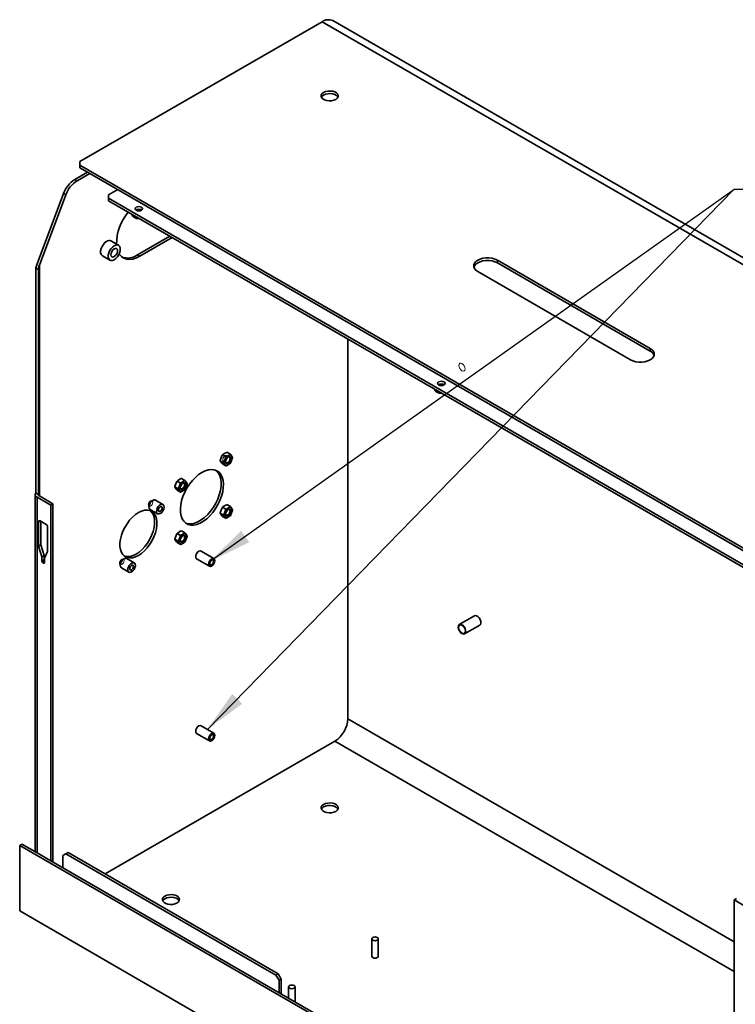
# Model space of a CAD drawing. Header units: millimetres. Extents: x 0 to 307, y 0 to 210.
# Tile 2 of 8: x 29 to 63, y 29 to 75. Entities that reach past the tile are written whole.
import ezdxf

# ---------------------------------------------------------------- set-up
doc = ezdxf.new("R2010")
doc.units = ezdxf.units.MM
doc.layers.add('尺寸标注', color=5, linetype='Continuous')
doc.styles.add('SLDTEXTSTYLE1', font='TXT', dxfattribs={"width": 0.7, "bigfont": 'bigfont'})
doc.dimstyles.new('SLDDIMSTYLE3', dxfattribs={"dimtxt": 0.18, "dimasz": 2, "dimexe": 0, "dimexo": 0.0625, "dimgap": 0, "dimtad": 0, "dimtih": 1, "dimtoh": 1, "dimdec": 0, "dimrnd": 1e-09, "dimzin": 0, "dimdsep": 46, "dimtxsty": 'Standard', "dimsah": 1, "dimcen": 0.09, "dimadec": 0, "dimazin": 0, "dimtfac": 2, "dimtdec": 0, "dimtofl": 0, "dimtmove": 0, "dimatfit": 3, "dimfxl": 0, "dimfrac": 2, "dimtolj": 1, "dimtzin": 0, "dimarcsym": 0})

# ---------------------------------------------------------------- blocks, each defined once
blk = doc.blocks.new('SW_NOTE_0_12')
at = {"layer": '尺寸标注', "color": 0}
blk.add_line((29.146, 0), (0, 0), dxfattribs=at)
blk.add_line((29.146, 0), (0, 0), dxfattribs=at)
at = {"layer": '尺寸标注', "color": 0, "insert": (0.477, 4.498), "char_height": 3.5, "attachment_point": 1, "style": 'SLDTEXTSTYLE1'}
blk.add_mtext('压铆M3*10内螺纹螺柱', dxfattribs=at)

msp = doc.modelspace()

# ---------------------------------------------------------------- linework, layer by layer
at = {"color": 7, "linetype": 'Continuous', "lineweight": 35}
for p, q in [((43.46129723, 74.6171546), (32.1336372, 68.07783566)), ((43.46129723, 74.6171546), (78.10952951, 54.61515586)), ((78.60948887, 54.66466391), (43.9612566, 74.66666265)), ((32.1336372, 68.07783566), (32.1336372, 67.91455404)), ((32.1336372, 67.91455404), (66.49902677, 48.07583692)), ((32.1336372, 67.91455404), (32.1336372, 67.79207292)), ((32.1336372, 67.79207292), (32.48719059, 67.58797089)), ((31.89847426, 67.24811218), (32.48719059, 67.58797089)), ((32.00454028, 67.18688158), (31.89847426, 67.24811218)), ((32.00454028, 67.18688158), (32.59325661, 67.52674028)), ((32.48719059, 67.58797089), (32.59325661, 67.52674028)), ((32.59325661, 67.52674028), (66.03940736, 48.21868843)), ((33.47714009, 66.52664034), (33.90140416, 66.77156278)), ((31.37351635, 66.58899179), (30.1323344, 63.30183708)), ((31.47958236, 66.52776118), (30.23840042, 63.24060648)), ((31.47958236, 66.52776118), (31.37351635, 66.58899179)), ((33.47714009, 66.52664034), (33.47714009, 66.36335872)), ((64.02415304, 48.7289435), (33.47714009, 66.36335872)), ((33.47714009, 66.36335872), (33.47714009, 66.2408776)), ((64.02415304, 48.60646238), (33.47714009, 66.2408776)), ((34.58463101, 65.54535243), (34.58463101, 65.6015367)), ((34.80916757, 65.41573023), (34.80916757, 65.4719145)), ((36.34164089, 64.58723648), (34.8345945, 63.71723712)), ((36.44770691, 64.52600588), (34.94066052, 63.65600651)), ((33.93856273, 64.16591336), (33.58500934, 64.37001539)), ((33.18504185, 63.6771763), (33.53859524, 63.47307427)), ((34.94066052, 63.65600651), (34.8345945, 63.71723712)), ((30.19469882, 63.03774383), (30.07375576, 63.10756277)), ((30.07375576, 52.58531275), (30.07375576, 63.10756277)), ((58.79853862, 59.34629589), (51.65676013, 63.46915685)), ((51.65676013, 63.34667573), (51.65676013, 63.46915685)), ((58.79853862, 59.22381476), (51.65676013, 63.34667573)), ((30.19469882, 52.51549381), (30.19469882, 63.03774383)), ((50.73752131, 62.93849158), (57.8792998, 58.81563061)), ((44.66337876, 59.78319947), (44.66337876, 42.0371762)), ((58.79853862, 59.22381476), (58.79853862, 59.34629589)), ((48.72676663, 57.38127131), (48.72676663, 57.43745558)), ((48.95130319, 57.25164911), (48.95130319, 57.30783338)), ((38.70952381, 54.15689422), (38.7719434, 54.31891616)), ((38.79832411, 54.37206223), (38.95836684, 54.27967153)), ((38.83688684, 54.40009941), (38.96258242, 54.4732329)), ((39.00659247, 54.30213044), (39.13228805, 54.37526392)), ((39.01080805, 54.4956918), (39.17085078, 54.4033011)), ((39.19752715, 54.3698248), (39.26080314, 54.28093634)), ((38.692806, 54.09816987), (38.85284872, 54.00577917)), ((38.77309546, 53.98138338), (38.70981946, 54.07027184)), ((38.79977183, 53.94790707), (38.95981455, 53.85551638)), ((38.87922943, 54.05892524), (38.94164903, 54.22094719)), ((38.94280109, 53.88341441), (38.87952509, 53.97230286)), ((39.13373577, 53.95110876), (39.00804018, 53.87797528)), ((39.2610988, 54.19431396), (39.19867921, 54.03229202)), ((36.58820346, 52.93228205), (36.65062306, 53.09430399)), ((36.67700377, 53.14745006), (36.83704649, 53.05505937)), ((36.71556649, 53.17548724), (36.84126208, 53.24862073)), ((36.75790909, 52.83431308), (36.82032868, 52.99633502)), ((36.88527212, 53.07751827), (37.01096771, 53.15065175)), ((36.88948771, 53.27107963), (37.04953044, 53.17868893)), ((37.07620681, 53.14521263), (37.1394828, 53.05632417)), ((37.13977846, 52.96970179), (37.07735887, 52.80767985)), ((30.04446644, 52.51067561), (30.04446644, 35.82233397)), ((30.07375576, 52.58531275), (30.19469882, 52.51549381)), ((36.57148565, 52.8735577), (36.73152838, 52.781167)), ((36.65177512, 52.75677121), (36.58849912, 52.84565967)), ((36.67845149, 52.72329491), (36.83849421, 52.63090421)), ((36.82148074, 52.65880224), (36.75820475, 52.7476907)), ((37.01241543, 52.7264966), (36.88671984, 52.65336311)), ((30.1323344, 35.77160887), (30.1323344, 52.38821439)), ((30.1323344, 52.38821439), (30.76873051, 52.02083074)), ((30.87479652, 52.08206135), (30.23840042, 52.449445)), ((30.87479652, 52.08206135), (30.76873051, 52.02083074)), ((30.76873051, 35.40422522), (30.76873051, 52.02083074)), ((30.87479652, 35.34299461), (30.87479652, 52.08206135)), ((36.02024451, 52.05306725), (35.66669112, 52.25716928)), ((38.83688684, 51.95047698), (38.96258242, 52.02361046)), ((39.01080805, 52.04606936), (39.17085078, 51.95367867)), ((35.41671144, 51.82414485), (35.77026483, 51.62004282)), ((38.692806, 51.64854743), (38.85284872, 51.55615674)), ((38.70952381, 51.70727178), (38.7719434, 51.86929372)), ((38.77309546, 51.53176094), (38.70981946, 51.6206494)), ((38.79832411, 51.9224398), (38.95836684, 51.8300491)), ((38.87922943, 51.60930281), (38.94164903, 51.77132475)), ((39.00659247, 51.852508), (39.13228805, 51.92564149)), ((39.19752715, 51.92020236), (39.26080314, 51.8313139)), ((39.2610988, 51.74469152), (39.19867921, 51.58266958)), ((30.20304508, 51.24506389), (30.20304508, 50.10190675)), ((30.55659847, 51.12261594), (30.27375576, 51.28589757)), ((30.3091111, 51.26548736), (30.3091111, 50.16313736)), ((38.79977183, 51.49828464), (38.95981455, 51.40589394)), ((38.94280109, 51.43379197), (38.87952509, 51.52268043)), ((39.13373577, 51.50148633), (39.00804018, 51.42835284)), ((30.62730915, 49.85698432), (30.62730915, 51.00014146)), ((36.58820346, 50.48265961), (36.65062306, 50.64468156)), ((36.67700377, 50.69782763), (36.83704649, 50.60543693)), ((36.71556649, 50.72586481), (36.84126208, 50.79899829)), ((36.88527212, 50.62789584), (37.01096771, 50.70102932)), ((36.88948771, 50.8214572), (37.04953044, 50.7290665)), ((37.07620681, 50.69559019), (37.1394828, 50.60670173)), ((30.20304508, 50.10190675), (30.3091111, 50.16313736)), ((30.3091111, 50.16313736), (30.46113906, 49.66710309)), ((36.57148565, 50.42393527), (36.73152838, 50.33154457)), ((36.65177512, 50.30714878), (36.58849912, 50.39603724)), ((36.67845149, 50.27367247), (36.83849421, 50.18128177)), ((36.75790909, 50.38469064), (36.82032868, 50.54671258)), ((36.82148074, 50.2091798), (36.75820475, 50.29806826)), ((37.01241543, 50.27687416), (36.88671984, 50.20374068)), ((37.13977846, 50.52007935), (37.07735887, 50.35805741)), ((30.20304508, 50.10190675), (30.35507304, 49.60587248)), ((30.47528119, 49.53647779), (30.62730915, 49.85698432)), ((38.40440919, 49.52779668), (37.80336843, 49.87477012)), ((30.35507304, 49.60587248), (30.46113906, 49.66710309)), ((30.35507304, 49.60587248), (30.35507304, 49.40173727)), ((30.35507304, 49.40173727), (30.46113906, 49.46296788)), ((30.39042838, 49.34050003), (30.43992585, 49.31192575)), ((30.46113906, 49.66710309), (30.46113906, 49.46296788)), ((30.47528119, 49.33234258), (30.47528119, 49.53647779)), ((34.67674163, 49.3177816), (34.32318824, 49.52188363)), ((37.5933855, 49.5110296), (38.19442626, 49.16405615)), ((34.07320855, 49.08885919), (34.42676194, 48.88475717)), ((50.58415189, 46.84729778), (49.87704511, 46.43909372)), ((50.1270248, 46.00606929), (50.83413158, 46.41427335)), ((38.40440919, 41.36238856), (37.80336843, 41.70936201)), ((44.06233799, 40.99614307), (33.31483212, 34.79173999)), ((37.5933855, 41.34562148), (38.19442626, 40.99864804)), ((29.42522762, 36.17981293), (29.31916161, 36.11858232)), ((29.31916161, 36.11858232), (29.31916161, 33.05655427)), ((29.31916161, 36.11858232), (63.82597253, 16.19822439)), ((29.42522762, 36.17981293), (30.1323344, 35.77160887)), ((30.1323344, 35.77160887), (30.76873051, 35.40422522)), ((31.47583729, 35.7309079), (31.33441593, 35.64924054)), ((31.33441593, 35.07766198), (31.33441593, 35.64924054)), ((31.58190331, 35.7921385), (31.47583729, 35.7309079)), ((31.47583729, 35.7309079), (41.30462155, 30.05687152)), ((31.58190331, 35.7921385), (41.41068756, 30.11810213)), ((30.76873051, 35.40422522), (62.72995702, 16.95340189)), ((62.72995702, 33.57000742), (62.83602303, 33.63123802)), ((62.72995702, 33.57000742), (63.36635312, 33.20262377)), ((62.72995702, 33.57000742), (62.72995702, 16.95340189)), ((29.31916161, 33.05655427), (63.96739388, 13.05455553)), ((45.78617096, 31.7504539), (45.78617096, 30.93391309)), ((46.08617096, 30.93391309), (46.08617096, 31.7504539)), ((41.30462155, 30.05687152), (41.41068756, 30.11810213)), ((41.4460429, 29.81192254), (41.30462155, 30.05687152)), ((41.41068756, 30.11810213), (41.55210892, 29.87315315)), ((41.55210892, 29.87315315), (41.4460429, 29.81192254)), ((41.4460429, 29.81192254), (41.4460429, 29.24034398)), ((41.55210892, 29.87315315), (41.55210892, 29.17911337)), ((41.89708367, 29.50533159), (41.89708367, 28.97996369)), ((42.19708367, 28.80677737), (42.19708367, 29.50533159))]:
    msp.add_line(p, q, dxfattribs=at)
at = {"color": 8, "linetype": 'Continuous', "lineweight": 35}
for p, q in [((30.23840042, 52.449445), (30.23840042, 63.24060648)), ((30.20304508, 51.24506389), (30.27376725, 51.28589093)), ((30.47528119, 49.38948452), (30.39042838, 49.34050003)), ((30.43992585, 49.31192575), (30.47528119, 49.33233595)), ((44.66337876, 42.0371762), (62.72995702, 31.60756258)), ((44.06233799, 40.99614307), (62.72995702, 30.21955599))]:
    msp.add_line(p, q, dxfattribs=at)
at = {"color": 7, "linetype": 'Continuous', "lineweight": 35, "flags": 128}
for points in [[(43.53200791, 71.31070175), (43.62315102, 71.35008944), (43.7298245, 71.37305807), (43.84338629, 71.37774686), (43.95463629, 71.36377595), (44.05456169, 71.33227717), (44.13506712, 71.28580238), (44.18963051, 71.22811667), (44.21383147, 71.16389342), (44.20570937, 71.09833559), (44.16592222, 71.0367543), (44.09769333, 70.9841385), (44.00655021, 70.9447508), (43.89987674, 70.92178217), (43.78631495, 70.91709338), (43.67506495, 70.9310643), (43.57513955, 70.96256307), (43.49463412, 71.00903787), (43.44007073, 71.06672357), (43.41586977, 71.13094683), (43.42399187, 71.19650466), (43.46377902, 71.25808594), (43.53200791, 71.31070175)], [(43.42917415, 71.08617956), (43.46377902, 71.13560482), (43.53200791, 71.18822062)], [(43.53200791, 71.18822062), (43.62315102, 71.22760832), (43.7298245, 71.25057695), (43.84338629, 71.25526574), (43.95463629, 71.24129483), (44.05456169, 71.20979605), (44.13506712, 71.16332125), (44.18963051, 71.10563555), (44.20052709, 71.08617956)], [(35.01509734, 65.80207814), (35.05303257, 65.83485313), (35.06635365, 65.87351385), (35.05303257, 65.91217458), (35.01509734, 65.94494956), (34.95832325, 65.96684911), (34.89135365, 65.9745392), (34.82438405, 65.96684911), (34.76760996, 65.94494956), (34.72967473, 65.91217458), (34.71635365, 65.87351385), (34.72967473, 65.83485313), (34.76760996, 65.80207814), (34.82438405, 65.7801786), (34.89135365, 65.7724885), (34.95832325, 65.7801786), (35.01509734, 65.80207814)], [(33.3850256, 64.35021217), (33.3053396, 64.29098017), (33.23210928, 64.21008627), (33.17126734, 64.11408404), (33.12774282, 64.01075098), (33.10506182, 63.90845855), (33.10506182, 63.81549385), (33.12774282, 63.73938833), (33.17126734, 63.68630762), (33.18504185, 63.6771763)], [(33.73857899, 63.49287749), (33.81826499, 63.5521095), (33.8914953, 63.63300339), (33.95233725, 63.72900563), (33.99586177, 63.83233868), (34.01854277, 63.93463112), (34.01854277, 64.02759582), (33.99586177, 64.10370133), (33.95233725, 64.15678204), (33.8914953, 64.18253767), (33.81826499, 64.17888164), (33.73857899, 64.14611014), (33.65889299, 64.08687814), (33.58566267, 64.00598425), (33.52482073, 63.90998201), (33.48129621, 63.80664896), (33.45861521, 63.70435652), (33.45861521, 63.61139182), (33.48129621, 63.53528631), (33.52482073, 63.4822056), (33.58566267, 63.45644997), (33.65889299, 63.460106), (33.73857899, 63.49287749)], [(33.73857899, 63.63577214), (33.79946355, 63.68490503), (33.85107899, 63.75452784), (33.88556732, 63.83404113), (33.89767801, 63.91133973), (33.88556732, 63.97465562), (33.85107899, 64.01434953), (33.79946355, 64.02437843), (33.73857899, 64.0032155), (33.67769443, 63.95408261), (33.62607899, 63.8844598), (33.59159065, 63.8049465), (33.57947996, 63.72764791), (33.59159065, 63.66433202), (33.62607899, 63.6246381), (33.67769443, 63.61460921), (33.73857899, 63.63577214)], [(34.94066052, 63.65600651), (34.77730788, 63.57584118), (34.61760427, 63.52573887), (34.46511721, 63.50681879), (34.32325299, 63.51950359), (34.19518065, 63.56350991), (34.08376108, 63.63785471), (33.99148324, 63.74087726), (33.97213296, 63.77009244)], [(51.65676013, 63.46915685), (51.54296157, 63.52154647), (51.41182211, 63.55800417), (51.26991763, 63.57670181), (51.12436381, 63.57670181), (50.98245933, 63.55800417), (50.85131987, 63.52154647), (50.73752131, 63.46915685), (50.64676999, 63.40346234), (50.58361656, 63.32775714), (50.55122778, 63.24583743), (50.55122778, 63.161811), (50.58361656, 63.07989128), (50.64676999, 63.00418609), (50.73752131, 62.93849158)], [(51.65676013, 63.34667573), (51.54296157, 63.39906535), (51.41182211, 63.43552305), (51.26991763, 63.45422069), (51.12436381, 63.45422069), (50.98245933, 63.43552305), (50.85131987, 63.39906535), (50.73752131, 63.34667573), (50.64676999, 63.28098122), (50.58361656, 63.20527602), (50.5558558, 63.14258365)], [(57.8792998, 58.81563061), (57.99309836, 58.76324099), (58.12423782, 58.72678329), (58.2661423, 58.70808565), (58.41169612, 58.70808565), (58.5536006, 58.72678329), (58.68474006, 58.76324099), (58.79853862, 58.81563061), (58.88928994, 58.88132512), (58.95244337, 58.95703032), (58.98483215, 59.03895003), (58.98483215, 59.12297646), (58.95244337, 59.20489618), (58.88928994, 59.28060138), (58.79853862, 59.34629589)], [(49.15723296, 57.63799702), (49.19516819, 57.67077201), (49.20848927, 57.70943273), (49.19516819, 57.74809346), (49.15723296, 57.78086844), (49.10045888, 57.80276799), (49.03348927, 57.81045808), (48.96651967, 57.80276799), (48.90974559, 57.78086844), (48.87181036, 57.74809346), (48.85848927, 57.70943273), (48.87181036, 57.67077201), (48.90974559, 57.63799702), (48.96651967, 57.61609748), (49.03348927, 57.60840738), (49.10045888, 57.61609748), (49.15723296, 57.63799702)], [(39.07016412, 53.97993388), (39.02155311, 53.96303713), (38.98034269, 53.97104432), (38.95280677, 54.00273645), (38.94313744, 54.05328866), (38.95280677, 54.11500484), (38.98034269, 54.17848926), (39.02155311, 54.234077), (39.07016412, 54.27330533), (39.11877512, 54.29020208), (39.15998555, 54.28219488), (39.18752147, 54.25050275), (39.1971908, 54.19995054), (39.18752147, 54.13823436), (39.15998555, 54.07474994), (39.11877512, 54.0191622), (39.07016412, 53.97993388)], [(38.94361063, 54.06620584), (38.95121123, 54.03527873), (38.97420345, 54.00881613), (39.00861375, 54.00213019), (39.04920345, 54.01623881)], [(38.9558339, 54.12454219), (38.99027992, 54.17271891), (39.01478871, 54.22666598)], [(39.00982108, 54.22086233), (38.98795849, 54.17405948), (38.95837552, 54.13174635)], [(39.04920345, 54.01623881), (39.08979316, 54.04899407), (39.12420345, 54.09540928), (39.14719567, 54.14841815), (39.15526947, 54.19995054), (39.14719567, 54.24216114), (39.12420345, 54.26862375), (39.08979316, 54.27530968), (39.05919414, 54.266424)], [(37.83979832, 53.55104193), (37.99361188, 53.62620006), (38.14382019, 53.67232343), (38.28690248, 53.68833096), (38.41950503, 53.67384744), (38.53851974, 53.62921235), (38.64115702, 53.5554719), (38.72501113, 53.45435451), (38.7881166, 53.32823028), (38.82899429, 53.18005546), (38.84668607, 53.01330313), (38.84077725, 52.83188184), (38.81140633, 52.64004394), (38.75926175, 52.44228595), (38.68556572, 52.24324315), (38.59204562, 52.04758094), (38.48089349, 51.85988546), (38.35471462, 51.68455615), (38.21646655, 51.52570258), (38.0693897, 51.38704813), (37.91693143, 51.27184276), (37.76266521, 51.18278677), (37.61020693, 51.12196756), (37.46313008, 51.09081069), (37.32488202, 51.09004645), (37.19870315, 51.11969274), (37.08755101, 51.17905469), (36.99403092, 51.26674089), (36.92033489, 51.38069607), (36.8681903, 51.5182492), (36.83881939, 51.67617617), (36.83291057, 51.85077529), (36.85060235, 52.0379541), (36.89148004, 52.23332531), (36.95458551, 52.43230956), (37.03843962, 52.63024284), (37.14107689, 52.82248576), (37.26009161, 53.00453232), (37.39269416, 53.17211548), (37.53577645, 53.32130725), (37.68598475, 53.44861069), (37.83979832, 53.55104193)], [(38.49723146, 53.6487834), (38.535091, 53.61670251), (38.61894511, 53.51558512), (38.68205058, 53.38946089), (38.72292827, 53.24128607), (38.74062005, 53.07453374), (38.73471123, 52.89311245), (38.70534032, 52.70127455), (38.65319573, 52.50351656), (38.5794997, 52.30447376), (38.48597961, 52.10881154), (38.37482747, 51.92111607), (38.2486486, 51.74578676), (38.11040054, 51.58693319), (37.96332369, 51.44827874), (37.81086541, 51.33307337), (37.65659919, 51.24401738), (37.50414092, 51.18319817), (37.35706407, 51.1520413), (37.218816, 51.15127705), (37.09263713, 51.18092335), (37.07629916, 51.18738975)], [(36.94884377, 52.75532171), (36.90023277, 52.73842496), (36.85902235, 52.74643216), (36.83148642, 52.77812428), (36.82181709, 52.82867649), (36.83148642, 52.89039267), (36.85902235, 52.9538771), (36.90023277, 53.00946483), (36.94884377, 53.04869316), (36.99745478, 53.06558991), (37.0386652, 53.05758271), (37.06620113, 53.02589059), (37.07587046, 52.97533838), (37.06620113, 52.91362219), (37.0386652, 52.85013777), (36.99745478, 52.79455003), (36.94884377, 52.75532171)], [(36.83451356, 52.89993003), (36.86895958, 52.94810674), (36.89346837, 53.00205381)], [(36.88850073, 52.99625014), (36.86663815, 52.94944731), (36.83705519, 52.9071342)], [(36.92788311, 52.79162665), (36.96847282, 52.82438191), (37.00288311, 52.87079711), (37.02587533, 52.92380598), (37.03394913, 52.97533838), (37.02587533, 53.01754897), (37.00288311, 53.04401158), (36.96847282, 53.05069751), (36.9378707, 53.04181038)], [(30.07375576, 52.58531275), (30.05713878, 52.56047923), (30.04731114, 52.5344689), (30.04450507, 52.50789634), (30.04878687, 52.48138946), (30.06005536, 52.45557459), (30.07804429, 52.43106172), (30.10232857, 52.40843006), (30.1323344, 52.38821439)], [(36.82229, 52.84159703), (36.82989089, 52.81066657), (36.85288311, 52.78420396), (36.8872934, 52.77751803), (36.92788311, 52.79162665)], [(35.54170128, 52.24479227), (35.47784217, 52.19414239), (35.42260759, 52.12276348), (35.38345727, 52.04029563), (35.36567868, 51.9578766), (35.37167292, 51.88663753), (35.40063043, 51.83619965), (35.41671144, 51.82414485)], [(35.89525467, 51.63241983), (35.95911378, 51.68306971), (36.01434836, 51.75444863), (36.05349868, 51.83691647), (36.07127727, 51.9193355), (36.06528303, 51.99057457), (36.03632552, 52.04101245), (35.98831561, 52.06383722), (35.9277373, 52.05596628), (35.86277204, 52.01846263), (35.80219373, 51.95639135), (35.75418382, 51.87813551), (35.72522631, 51.79426401), (35.71923207, 51.71610413), (35.73701066, 51.65421183), (35.77616098, 51.61694598), (35.83139556, 51.60933955), (35.89525467, 51.63241983)], [(34.86994984, 49.67275174), (35.01252263, 49.76869954), (35.1512064, 49.88931468), (35.28221823, 50.03130711), (35.40198446, 50.19080363), (35.50723816, 50.3634536), (35.5951083, 50.54454758), (35.66319801, 50.72914579), (35.70964998, 50.91221288), (35.73319711, 51.08875526), (35.73319711, 51.2539573), (35.70964998, 51.40331274), (35.66319801, 51.53274753), (35.5951083, 51.63873104), (35.50723816, 51.71837231), (35.40198446, 51.76949894), (35.28221823, 51.79071633), (35.1512064, 51.78144571), (35.01252263, 51.74193998), (34.86994984, 51.67327673), (34.72737705, 51.57732894), (34.58869327, 51.45671379), (34.45768144, 51.31472137), (34.33791522, 51.15522484), (34.23266151, 50.98257487), (34.14479137, 50.8014809), (34.07670166, 50.61688268), (34.0302497, 50.43381559), (34.00670256, 50.25727322), (34.00670256, 50.09207117), (34.0302497, 49.94271574), (34.07670166, 49.81328095), (34.14479137, 49.70729744), (34.23266151, 49.62765617), (34.33791522, 49.57652954), (34.45768144, 49.55531215), (34.58869327, 49.56458276), (34.72737705, 49.6040885), (34.86994984, 49.67275174)], [(35.42706738, 51.76055581), (35.48904229, 51.69996165), (35.55713199, 51.59397814), (35.60358396, 51.46454334), (35.6271311, 51.31518791), (35.6271311, 51.14998587), (35.60358396, 50.97344349), (35.55713199, 50.7903764), (35.48904229, 50.60577819), (35.40117214, 50.42468421), (35.29591844, 50.25203424), (35.17615222, 50.09253772), (35.04514039, 49.95054529), (34.90645661, 49.82993015), (34.76388382, 49.73398235), (34.62131103, 49.66531911), (34.48262725, 49.62581337), (34.35161542, 49.61654276), (34.2318492, 49.63776014), (34.20676628, 49.64670327)], [(35.89525467, 51.73448744), (35.92907943, 51.76178349), (35.95775467, 51.80046283), (35.97691486, 51.84463688), (35.98364302, 51.88758054), (35.97691486, 51.92275604), (35.95775467, 51.94480821), (35.92907943, 51.95037982), (35.89525467, 51.93862264), (35.86142991, 51.91132659), (35.83275467, 51.87264725), (35.81359449, 51.8284732), (35.80686632, 51.78552953), (35.81359449, 51.75035404), (35.83275467, 51.72830186), (35.86142991, 51.72273025), (35.89525467, 51.73448744)], [(39.07016412, 51.53031144), (39.02155311, 51.51341469), (38.98034269, 51.52142189), (38.95280677, 51.55311401), (38.94313744, 51.60366622), (38.95280677, 51.6653824), (38.98034269, 51.72886683), (39.02155311, 51.78445457), (39.07016412, 51.82368289), (39.11877512, 51.84057964), (39.15998555, 51.83257244), (39.18752147, 51.80088032), (39.1971908, 51.75032811), (39.18752147, 51.68861193), (39.15998555, 51.6251275), (39.11877512, 51.56953976), (39.07016412, 51.53031144)], [(38.94361054, 51.61658451), (38.95121123, 51.5856563), (38.97420345, 51.55919369), (39.00861375, 51.55250776), (39.04920345, 51.56661638)], [(38.95583389, 51.67491974), (38.99027992, 51.72309648), (39.01478872, 51.77704356)], [(39.00982107, 51.77123987), (38.98795849, 51.72443704), (38.95837554, 51.68212394)], [(39.04920345, 51.56661638), (39.08979316, 51.59937164), (39.12420345, 51.64578685), (39.14719567, 51.69879571), (39.15526947, 51.75032811), (39.14719567, 51.7925387), (39.12420345, 51.81900131), (39.08979316, 51.82568724), (39.05919312, 51.81680109)], [(36.94884377, 50.30569927), (36.90023277, 50.28880252), (36.85902235, 50.29680972), (36.83148642, 50.32850184), (36.82181709, 50.37905405), (36.83148642, 50.44077024), (36.85902235, 50.50425466), (36.90023277, 50.5598424), (36.94884377, 50.59907072), (36.99745478, 50.61596747), (37.0386652, 50.60796028), (37.06620113, 50.57626815), (37.07587046, 50.52571594), (37.06620113, 50.46399976), (37.0386652, 50.40051533), (36.99745478, 50.3449276), (36.94884377, 50.30569927)], [(36.8222902, 50.39197229), (36.82989089, 50.36104413), (36.85288311, 50.33458152), (36.8872934, 50.32789559), (36.92788311, 50.34200421)], [(36.83451356, 50.45030759), (36.86895958, 50.49848431), (36.89346837, 50.55243138)], [(36.88850073, 50.5466277), (36.86663815, 50.49982488), (36.83705519, 50.45751177)], [(36.92788311, 50.34200421), (36.96847282, 50.37475947), (37.00288311, 50.42117468), (37.02587533, 50.47418354), (37.03394913, 50.52571594), (37.02587533, 50.56792653), (37.00288311, 50.59438914), (36.96847282, 50.60107507), (36.93787283, 50.59218894)], [(37.69837696, 49.86437343), (37.64155137, 49.81851607), (37.59337696, 49.75353478), (37.56118785, 49.67932237), (37.54988454, 49.60717701), (37.56118785, 49.54808218), (37.59337696, 49.51103453), (37.5933855, 49.5110296)], [(37.80336843, 49.87477012), (37.75520255, 49.8841255), (37.69837696, 49.86437343)], [(34.1981984, 49.50950661), (34.13433929, 49.45885674), (34.07910471, 49.38747782), (34.03995439, 49.30500998), (34.0221758, 49.22259095), (34.02817004, 49.15135188), (34.05712755, 49.100914), (34.07320855, 49.08885919)], [(34.55175179, 48.89713418), (34.61561089, 48.94778405), (34.67084548, 49.01916297), (34.70999579, 49.10163081), (34.72777438, 49.18404984), (34.72178014, 49.25528891), (34.69282263, 49.30572679), (34.64481272, 49.32855157), (34.58423442, 49.32068062), (34.51926915, 49.28317697), (34.45869085, 49.22110569), (34.41068094, 49.14284986), (34.38172343, 49.05897835), (34.37572919, 48.98081848), (34.39350778, 48.91892617), (34.4326581, 48.88166032), (34.48789268, 48.8740539), (34.55175179, 48.89713418)], [(38.29941773, 49.17445285), (38.35624332, 49.22031021), (38.40441773, 49.2852915), (38.43660684, 49.35950391), (38.44791015, 49.43164927), (38.43660684, 49.4907441), (38.40441773, 49.52779175), (38.35624332, 49.53715205), (38.29941773, 49.51739999), (38.24259214, 49.47154262), (38.19441773, 49.40656133), (38.16222862, 49.33234892), (38.1509253, 49.26020356), (38.16222862, 49.20110873), (38.19441773, 49.16406108), (38.24259214, 49.15470078), (38.29941773, 49.17445285)], [(38.29941773, 49.24385881), (38.33324248, 49.27115486), (38.36191773, 49.3098342), (38.38107791, 49.35400826), (38.38780607, 49.39695192), (38.38107791, 49.43212742), (38.36191773, 49.45417959), (38.33324248, 49.4597512), (38.29941773, 49.44799402), (38.26559297, 49.42069797), (38.23691773, 49.38201863), (38.21775754, 49.33784457), (38.21102938, 49.29490091), (38.21775754, 49.25972541), (38.23691773, 49.23767324), (38.26559297, 49.23210163), (38.29941773, 49.24385881)], [(34.55175179, 48.99920178), (34.58557654, 49.02649783), (34.61425179, 49.06517717), (34.63341197, 49.10935122), (34.64014013, 49.15229489), (34.63341197, 49.18747038), (34.61425179, 49.20952256), (34.58557654, 49.21509417), (34.55175179, 49.20333698), (34.51792703, 49.17604093), (34.48925179, 49.13736159), (34.4700916, 49.09318754), (34.46336344, 49.05024388), (34.4700916, 49.01506838), (34.48925179, 48.99301621), (34.51792703, 48.9874446), (34.55175179, 48.99920178)], [(50.83413158, 46.41427335), (50.86738574, 46.44844235), (50.88516433, 46.51033466), (50.87917009, 46.58849453), (50.85021258, 46.67236604), (50.80220267, 46.75062188), (50.74162437, 46.81269315), (50.6766591, 46.8501968), (50.6160808, 46.85806775), (50.58415189, 46.84729778)], [(50.00203496, 46.01844631), (50.06589406, 45.99536602), (50.12112864, 46.00297245), (50.16027896, 46.0402383), (50.17805755, 46.10213061), (50.17206331, 46.18029048), (50.1431058, 46.26416198), (50.09509589, 46.34241782), (50.03451759, 46.4044891), (49.96955232, 46.44199275), (49.90897402, 46.44986369), (49.86096411, 46.42703892), (49.8320066, 46.37660104), (49.82601236, 46.30536197), (49.84379095, 46.22294294), (49.88294127, 46.1404751), (49.93817585, 46.06909618), (50.00203496, 46.01844631)], [(37.69837696, 41.69896532), (37.64155137, 41.65310795), (37.59337696, 41.58812666), (37.56118785, 41.51391425), (37.54988454, 41.44176889), (37.56118785, 41.38267406), (37.59337696, 41.34562641), (37.5933855, 41.34562148)], [(37.80336843, 41.70936201), (37.75520255, 41.71871738), (37.69837696, 41.69896532)], [(38.29941773, 41.00904473), (38.35624332, 41.05490209), (38.40441773, 41.11988338), (38.43660684, 41.19409579), (38.44791015, 41.26624115), (38.43660684, 41.32533598), (38.40441773, 41.36238363), (38.35624332, 41.37174393), (38.29941773, 41.35199187), (38.24259214, 41.3061345), (38.19441773, 41.24115321), (38.16222862, 41.1669408), (38.1509253, 41.09479545), (38.16222862, 41.03570061), (38.19441773, 40.99865296), (38.24259214, 40.98929266), (38.29941773, 41.00904473)], [(38.29941773, 41.0784507), (38.33324248, 41.10574675), (38.36191773, 41.14442609), (38.38107791, 41.18860014), (38.38780607, 41.2315438), (38.38107791, 41.2667193), (38.36191773, 41.28877147), (38.33324248, 41.29434308), (38.29941773, 41.2825859), (38.26559297, 41.25528985), (38.23691773, 41.21661051), (38.21775754, 41.17243646), (38.21102938, 41.12949279), (38.21775754, 41.0943173), (38.23691773, 41.07226512), (38.26559297, 41.06669351), (38.29941773, 41.0784507)], [(44.09769333, 37.71010042), (44.16592222, 37.76271622), (44.20570937, 37.82429751), (44.21383147, 37.88985533), (44.18963051, 37.95407859), (44.13506712, 38.01176429), (44.05456169, 38.05823909), (43.95463629, 38.08973786), (43.84338629, 38.10370878), (43.7298245, 38.09901999), (43.62315102, 38.07605136), (43.53200791, 38.03666366), (43.46377902, 37.98404786), (43.42399187, 37.92246657), (43.41586977, 37.85690875), (43.44007073, 37.79268549), (43.49463412, 37.73499979), (43.57513955, 37.68852499), (43.67506495, 37.65702621), (43.78631495, 37.6430553), (43.89987674, 37.64774409), (44.00655021, 37.67071272), (44.09769333, 37.71010042)], [(43.42917415, 37.81214148), (43.46377902, 37.86156674), (43.53200791, 37.91418254)], [(43.53200791, 37.91418254), (43.62315102, 37.95357024), (43.7298245, 37.97653887), (43.84338629, 37.98122766), (43.95463629, 37.96725674), (44.05456169, 37.93575797), (44.13506712, 37.88928317), (44.18963051, 37.83159747), (44.20052709, 37.81214148)], [(36.67307213, 33.42395783), (36.74130101, 33.47657363), (36.78108816, 33.53815492), (36.78921026, 33.60371275), (36.76500931, 33.667936), (36.71044591, 33.72562171), (36.62994048, 33.7720965), (36.53001509, 33.80359528), (36.41876509, 33.81756619), (36.3052033, 33.8128774), (36.19852982, 33.78990877), (36.1073867, 33.75052107), (36.03915782, 33.69790527), (35.99937067, 33.63632398), (35.99124857, 33.57076616), (36.01544953, 33.5065429), (36.07001292, 33.4488572), (36.15051835, 33.4023824), (36.25044375, 33.37088363), (36.36169374, 33.35691271), (36.47525553, 33.3616015), (36.58192901, 33.38457013), (36.67307213, 33.42395783)], [(36.00455294, 33.52599889), (36.03915782, 33.57542415), (36.1073867, 33.62803995)], [(36.1073867, 33.62803995), (36.19852982, 33.66742765), (36.3052033, 33.69039628), (36.41876509, 33.69508507), (36.53001509, 33.68111416), (36.62994048, 33.64961538), (36.71044591, 33.60314058), (36.76500931, 33.54545488), (36.77590589, 33.52599889)], [(46.04223698, 31.68922329), (46.07475289, 31.71731613), (46.08617096, 31.7504539), (46.07475289, 31.78359167), (46.04223698, 31.81168451), (45.99357348, 31.83045555), (45.93617096, 31.83704706), (45.87876845, 31.83045555), (45.83010495, 31.81168451), (45.79758903, 31.78359167), (45.78617096, 31.7504539), (45.79758903, 31.71731613), (45.83010495, 31.68922329), (45.87876845, 31.67045226), (45.93617096, 31.66386074), (45.99357348, 31.67045226), (46.04223698, 31.68922329)], [(45.78617096, 30.93391309), (45.79758903, 30.90077532), (45.83010495, 30.87268248), (45.87876845, 30.85391144), (45.93617096, 30.84731993), (45.99357348, 30.85391144), (46.04223698, 30.87268248)], [(46.04223698, 30.87268248), (46.07475289, 30.90077532), (46.08617096, 30.93391309)], [(42.15314968, 29.44410098), (42.1856656, 29.47219383), (42.19708367, 29.50533159), (42.1856656, 29.53846936), (42.15314968, 29.5665622), (42.10448618, 29.58533324), (42.04708367, 29.59192475), (41.98968115, 29.58533324), (41.94101765, 29.5665622), (41.90850174, 29.53846936), (41.89708367, 29.50533159), (41.90850174, 29.47219383), (41.94101765, 29.44410098), (41.98968115, 29.42532995), (42.04708367, 29.41873844), (42.10448618, 29.42532995), (42.15314968, 29.44410098)]]:
    msp.add_lwpolyline(points, dxfattribs=at)
at = {"color": 7, "linetype": 'Continuous', "lineweight": 18, "flags": 128}
for points in [[(50.00203496, 58.3019147), (49.94610234, 58.34705145), (49.89868496, 58.41101161), (49.86700167, 58.48405782), (49.85587598, 58.55506946), (49.86700167, 58.61323566), (49.89868496, 58.64970114), (49.94610234, 58.65891435), (50.00203496, 58.63947267), (50.05796757, 58.59433592), (50.10538496, 58.53037577), (50.13706824, 58.45732955), (50.14819393, 58.38631791), (50.13706824, 58.32815171), (50.10538496, 58.29168624), (50.05796757, 58.28247302), (50.00203496, 58.3019147)], [(38.92141916, 54.33496936), (38.88082945, 54.3022141), (38.84641916, 54.25579889), (38.82342693, 54.20279003), (38.81535314, 54.15125763), (38.82342693, 54.10904704), (38.84641916, 54.08258443), (38.88082945, 54.0758985), (38.92141916, 54.09000712), (38.96200886, 54.12276238), (38.99641916, 54.16917759), (39.01941138, 54.22218645), (39.02748517, 54.27371885), (39.01941138, 54.31592944), (38.99641916, 54.34239205), (38.96200886, 54.34907798), (38.92141916, 54.33496936)], [(35.43563526, 52.2243688), (35.39504556, 52.19161354), (35.36063526, 52.14519833), (35.33764304, 52.09218946), (35.32956925, 52.04065707), (35.33764304, 51.99844647), (35.36063526, 51.97198386), (35.39504556, 51.96529793), (35.43563526, 51.97940655), (35.47622497, 52.01216181), (35.51063526, 52.05857702), (35.53362748, 52.11158588), (35.54170128, 52.16311828), (35.53362748, 52.20532888), (35.51063526, 52.23179148), (35.47622497, 52.23847741), (35.43563526, 52.2243688)], [(34.09213238, 49.48908314), (34.05154267, 49.45632788), (34.01713238, 49.40991267), (33.99414016, 49.35690381), (33.98606636, 49.30537141), (33.99414016, 49.26316082), (34.01713238, 49.23669821), (34.05154267, 49.23001228), (34.09213238, 49.2441209), (34.13272209, 49.27687616), (34.16713238, 49.32329137), (34.1901246, 49.37630023), (34.1981984, 49.42783263), (34.1901246, 49.47004322), (34.16713238, 49.49650583), (34.13272209, 49.50319176), (34.09213238, 49.48908314)], [(38.29941773, 49.22344529), (38.25882802, 49.20933668), (38.22441773, 49.21602261), (38.2014255, 49.24248521), (38.19335171, 49.28469581), (38.2014255, 49.33622821), (38.22441773, 49.38923707), (38.25882802, 49.43565228), (38.29941773, 49.46840754), (38.34000743, 49.48251616), (38.37441773, 49.47583023), (38.39740995, 49.44936762), (38.40548374, 49.40715702), (38.39740995, 49.35562463), (38.37441773, 49.30261576), (38.34000743, 49.25620055), (38.29941773, 49.22344529)], [(50.00203496, 46.05380252), (49.94610234, 46.09893927), (49.89868496, 46.16289943), (49.86700167, 46.23594564), (49.85587598, 46.30695729), (49.86700167, 46.36512348), (49.89868496, 46.40158896), (49.94610234, 46.41080217), (50.00203496, 46.39136049), (50.05796757, 46.34622375), (50.10538496, 46.28226359), (50.13706824, 46.20921737), (50.14819393, 46.13820573), (50.13706824, 46.08003953), (50.10538496, 46.04357406), (50.05796757, 46.03436085), (50.00203496, 46.05380252)], [(38.29941773, 41.05803718), (38.25882802, 41.04392856), (38.22441773, 41.05061449), (38.2014255, 41.0770771), (38.19335171, 41.11928769), (38.2014255, 41.17082009), (38.22441773, 41.22382895), (38.25882802, 41.27024416), (38.29941773, 41.30299942), (38.34000743, 41.31710804), (38.37441773, 41.31042211), (38.39740995, 41.2839595), (38.40548374, 41.24174891), (38.39740995, 41.19021651), (38.37441773, 41.13720764), (38.34000743, 41.09079243), (38.29941773, 41.05803718)]]:
    msp.add_lwpolyline(points, dxfattribs=at)
at = {"color": 7, "linetype": 'Continuous', "lineweight": 35}
for centre, radius, start, end in [((43.75421728, 74.20827327), 0.50297724, 65.692880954, 125.617577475), ((32.60424314, 66.14738882), 1.3075556, 122.667441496, 160.261262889), ((32.71030916, 66.08615821), 1.3075556, 122.667441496, 160.261262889), ((34.89135365, 65.60844691), 0.24681276, 55.673143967, 124.326856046), ((34.89135365, 65.63112214), 0.20946442, 54.297571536, 125.702428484), ((34.89135365, 65.63248616), 0.18892514, 57.293667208, 122.70633278), ((36.18655072, 64.19872319), 2.34027963, 139.813074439, 179.50012109), ((34.89135365, 65.60094736), 0.19542837, 67.815673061, 112.184326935), ((34.89135365, 65.59381673), 0.1980886, 70.207878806, 109.792121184), ((33.50179935, 64.19064118), 0.1977347, 65.113862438, 126.196595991), ((34.37186772, 64.37469176), 0.80396684, 251.330181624, 305.138477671), ((58.637922, 58.89794975), 0.36329837, 19.583917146, 63.761629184), ((49.03348927, 57.44436579), 0.24681276, 55.673144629, 124.326855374), ((49.03348927, 57.46704102), 0.20946442, 54.297572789, 125.702427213), ((49.03348927, 57.46840504), 0.18892514, 57.293666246, 122.706333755), ((49.03348927, 57.43686624), 0.19542837, 67.815672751, 112.184327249), ((49.03348927, 57.42973561), 0.1980886, 70.207877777, 109.792122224), ((39.15594719, 54.26506959), 0.11270558, 68.350637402, 102.117657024), ((39.13227273, 54.01647723), 0.25657892, 170.477295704, 189.913824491), ((39.31720503, 53.98708475), 0.4424183, 134.594035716, 148.089070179), ((38.98438104, 53.98816962), 0.11270558, 248.350637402, 282.117657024), ((38.78408224, 54.29177116), 0.24536896, 313.26301887, 346.742357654), ((38.8231232, 54.26615445), 0.4424183, 314.594035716, 328.089070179), ((39.00805551, 54.23676197), 0.25657892, 350.477295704, 9.913824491), ((37.19588469, 52.76247258), 0.4424183, 134.594035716, 148.089070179), ((36.6627619, 53.06715899), 0.24536895, 313.263015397, 346.742361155), ((37.03462685, 53.04045742), 0.11270558, 68.350637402, 102.117657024), ((36.88673517, 53.0121498), 0.25657892, 350.477295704, 9.913824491), ((30.2675158, 52.5161915), 0.07282033, 180.548958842, 246.432765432), ((37.01095238, 52.79186506), 0.25657892, 170.477295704, 189.913824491), ((36.8630607, 52.76355745), 0.11270558, 248.350637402, 282.117657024), ((36.70180286, 53.04154228), 0.4424183, 314.594035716, 328.089070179), ((35.61399916, 52.15198518), 0.11764412, 63.391424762, 127.919033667), ((39.13227273, 51.5668548), 0.25657892, 170.477295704, 189.913824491), ((39.31720503, 51.53746232), 0.4424183, 134.594035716, 148.089070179), ((38.78408224, 51.84214872), 0.24536896, 313.263019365, 346.742357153), ((39.15594719, 51.81544715), 0.11270558, 68.350637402, 102.117657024), ((38.8231232, 51.81653201), 0.4424183, 314.594035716, 328.089070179), ((39.00805551, 51.78713953), 0.25657892, 350.477295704, 9.913824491), ((30.24615252, 51.25205661), 0.04367092, 50.796714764, 189.21403699), ((30.47378754, 50.99315537), 0.15368048, 2.605478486, 57.39452166), ((38.98438104, 51.53854718), 0.11270558, 248.350637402, 282.117657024), ((37.19588469, 50.31285015), 0.4424183, 134.594035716, 148.089070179), ((37.03462685, 50.59083498), 0.11270558, 68.350637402, 102.117657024), ((37.01095238, 50.34224263), 0.25657892, 170.477295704, 189.913824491), ((36.8630607, 50.31393501), 0.11270558, 248.350637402, 282.117657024), ((36.6627619, 50.61753655), 0.24536895, 313.263015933, 346.742360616), ((36.70180286, 50.59191985), 0.4424183, 314.594035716, 328.089070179), ((36.88673517, 50.56252737), 0.25657892, 350.477295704, 9.913824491), ((30.43183384, 49.40523032), 0.07684024, 182.605478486, 237.39452166), ((30.45372747, 49.32884622), 0.02183546, 230.796714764, 9.21403699), ((30.53670105, 49.46628046), 0.07563456, 182.510196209, 215.702246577), ((34.27049627, 49.41669952), 0.11764412, 63.391424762, 127.919033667), ((43.35844507, 42.09655793), 1.30628409, 302.60547834, 357.394521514)]:
    msp.add_arc(centre, radius, start, end, dxfattribs=at)
for major_axis, end_param in [((0.19484023, 0.56968625), 1.8321188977), ((0.09742011, 0.28484313), 2.2220096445)]:
    msp.add_ellipse((30.34446644, 63.17937587), major_axis=major_axis, ratio=0.4004253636, start_param=1.4922819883, end_param=end_param, dxfattribs=at)
for points, knots in [([(34.58463101, 65.54535243), (34.6028886, 65.52872635), (34.62159547, 65.51281969), (34.65910573, 65.48418221), (34.67796012, 65.47141676), (34.71590102, 65.44951801), (34.73513104, 65.44035092), (34.77263288, 65.42573262), (34.79102059, 65.42015694), (34.80916757, 65.41573023)], [0, 0, 0, 0, 0.25, 0.25, 0.5, 0.5, 0.75, 0.75, 1, 1, 1, 1]), ([(34.90963242, 65.41391738), (34.89983283, 65.41342193), (34.87796649, 65.41231643), (34.84442205, 65.41304262), (34.82093208, 65.41483337), (34.80916757, 65.41573023)], [0, 0, 0, 0, 0.2884498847, 0.6436332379, 1, 1, 1, 1]), ([(48.72676663, 57.38127131), (48.74502423, 57.36464523), (48.76373109, 57.34873857), (48.80124135, 57.32010109), (48.82009574, 57.30733564), (48.85803665, 57.2854369), (48.87726666, 57.2762698), (48.9147685, 57.26165151), (48.93315622, 57.25607582), (48.95130319, 57.25164911)], [0, 0, 0, 0, 0.25, 0.25, 0.5, 0.5, 0.75, 0.75, 1, 1, 1, 1]), ([(49.05176805, 57.24983626), (49.04196845, 57.24934081), (49.02010211, 57.24823531), (48.98655767, 57.2489615), (48.96306771, 57.25075225), (48.95130319, 57.25164911)], [0, 0, 0, 0, 0.2884498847, 0.6436332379, 1, 1, 1, 1])]:
    msp.add_open_spline(points, degree=3, knots=knots, dxfattribs=at)
for points in [[(38.7719434, 54.31891616), (38.78041513, 54.33691448), (38.7892384, 54.35460372), (38.79832411, 54.37206223)], [(38.79832411, 54.37206223), (38.81082118, 54.38157435), (38.82364035, 54.39093641), (38.83688684, 54.40009941)], [(38.96258242, 54.4732329), (38.97836532, 54.4809578), (38.99446745, 54.48842213), (39.01080805, 54.4956918)], [(39.17085078, 54.4033011), (39.15835371, 54.39378899), (39.14553454, 54.38442692), (39.13228805, 54.37526392)], [(39.19752715, 54.3698248), (39.18895641, 54.38082374), (39.18003463, 54.39199726), (39.17085078, 54.4033011)], [(38.692806, 54.09816987), (38.69803749, 54.11788215), (38.70357642, 54.13747051), (38.70952381, 54.15689422)], [(38.70981946, 54.07027184), (38.70376479, 54.07981829), (38.69812902, 54.08909483), (38.692806, 54.09816987)], [(38.79977183, 53.94790707), (38.79057638, 53.9592252), (38.7816543, 53.9703997), (38.77309546, 53.98138338)], [(38.87922943, 54.05892524), (38.8707577, 54.04092693), (38.86193443, 54.02323768), (38.85284872, 54.00577917)], [(38.85284872, 54.00577917), (38.86204418, 53.99446105), (38.87096625, 53.98328654), (38.87952509, 53.97230286)], [(38.95836684, 54.27967153), (38.95313534, 54.25995925), (38.94759642, 54.2403709), (38.94164903, 54.22094719)], [(38.94280109, 53.88341441), (38.94885576, 53.87386795), (38.95449153, 53.86459141), (38.95981455, 53.85551638)], [(39.00659247, 54.30213044), (38.99080957, 54.29440553), (38.97470744, 54.28694121), (38.95836684, 54.27967153)], [(38.95981455, 53.85551638), (38.97617826, 53.86279633), (38.99228179, 53.87026237), (39.00804018, 53.87797528)], [(39.13373577, 53.95110876), (39.14700286, 53.96028601), (39.15981907, 53.96964726), (39.1722985, 53.97914594)], [(39.1722985, 53.97914594), (39.18139573, 53.99662658), (39.19021927, 54.01431877), (39.19867921, 54.03229202)], [(39.27781661, 54.25303831), (39.27248686, 54.2621248), (39.26684942, 54.27140313), (39.26080314, 54.28093634)], [(39.2610988, 54.19431396), (39.26705449, 54.21376476), (39.27259174, 54.23335098), (39.27781661, 54.25303831)], [(36.57148565, 52.8735577), (36.57671715, 52.89326998), (36.58225607, 52.91285834), (36.58820346, 52.93228205)], [(36.65062306, 53.09430399), (36.65909479, 53.11230231), (36.66791806, 53.12999156), (36.67700377, 53.14745006)], [(36.67700377, 53.14745006), (36.68950083, 53.15696218), (36.70232001, 53.16632424), (36.71556649, 53.17548724)], [(36.83704649, 53.05505937), (36.831815, 53.03534708), (36.82627607, 53.01575873), (36.82032868, 52.99633502)], [(36.88527212, 53.07751827), (36.86948923, 53.06979337), (36.8533871, 53.06232904), (36.83704649, 53.05505937)], [(36.84126208, 53.24862073), (36.85704497, 53.25634563), (36.87314711, 53.26380996), (36.88948771, 53.27107963)], [(37.04953044, 53.17868893), (37.03703337, 53.16917682), (37.0242142, 53.15981476), (37.01096771, 53.15065175)], [(37.07620681, 53.14521263), (37.06763607, 53.15621157), (37.05871429, 53.16738509), (37.04953044, 53.17868893)], [(37.15649627, 53.02842614), (37.15116652, 53.03751264), (37.14552907, 53.04679096), (37.1394828, 53.05632417)], [(37.13977846, 52.96970179), (37.14573414, 52.98915259), (37.1512714, 53.00873881), (37.15649627, 53.02842614)], [(36.58849912, 52.84565967), (36.58244444, 52.85520612), (36.57680868, 52.86448267), (36.57148565, 52.8735577)], [(36.67845149, 52.72329491), (36.66925603, 52.73461303), (36.66033396, 52.74578753), (36.65177512, 52.75677121)], [(36.75790909, 52.83431308), (36.74943736, 52.81631476), (36.74061409, 52.79862551), (36.73152838, 52.781167)], [(36.73152838, 52.781167), (36.74072383, 52.76984888), (36.74964591, 52.75867438), (36.75820475, 52.7476907)], [(36.82148074, 52.65880224), (36.82753542, 52.64925579), (36.83317119, 52.63997924), (36.83849421, 52.63090421)], [(36.83849421, 52.63090421), (36.85485791, 52.63818416), (36.87096145, 52.6456502), (36.88671984, 52.65336311)], [(37.01241543, 52.7264966), (37.02568251, 52.73567384), (37.03849873, 52.74503509), (37.05097815, 52.75453378)], [(37.05097815, 52.75453378), (37.06007538, 52.77201441), (37.06889893, 52.7897066), (37.07735887, 52.80767985)], [(38.96258242, 52.02361046), (38.97836532, 52.03133536), (38.99446745, 52.03879969), (39.01080805, 52.04606936)], [(38.692806, 51.64854743), (38.69803749, 51.66825972), (38.70357642, 51.68784807), (38.70952381, 51.70727178)], [(38.70981946, 51.6206494), (38.70376479, 51.63019586), (38.69812902, 51.6394724), (38.692806, 51.64854743)], [(38.7719434, 51.86929372), (38.78041513, 51.88729204), (38.7892384, 51.90498129), (38.79832411, 51.9224398)], [(38.79832411, 51.9224398), (38.81082118, 51.93195191), (38.82364035, 51.94131397), (38.83688684, 51.95047698)], [(38.87922943, 51.60930281), (38.8707577, 51.59130449), (38.86193443, 51.57361524), (38.85284872, 51.55615674)], [(38.85284872, 51.55615674), (38.86204418, 51.54483861), (38.87096625, 51.53366411), (38.87952509, 51.52268043)], [(38.95836684, 51.8300491), (38.95313534, 51.81033682), (38.94759642, 51.79074846), (38.94164903, 51.77132475)], [(39.00659247, 51.852508), (38.99080957, 51.8447831), (38.97470744, 51.83731877), (38.95836684, 51.8300491)], [(39.17085078, 51.95367867), (39.15835371, 51.94416655), (39.14553454, 51.93480449), (39.13228805, 51.92564149)], [(39.19752715, 51.92020236), (39.18895641, 51.9312013), (39.18003463, 51.94237482), (39.17085078, 51.95367867)], [(39.1722985, 51.52952351), (39.18139573, 51.54700415), (39.19021927, 51.56469633), (39.19867921, 51.58266958)], [(39.27781661, 51.80341587), (39.27248686, 51.81250237), (39.26684942, 51.8217807), (39.26080314, 51.8313139)], [(39.2610988, 51.74469152), (39.26705449, 51.76414232), (39.27259174, 51.78372855), (39.27781661, 51.80341587)], [(38.79977183, 51.49828464), (38.79057638, 51.50960276), (38.7816543, 51.52077726), (38.77309546, 51.53176094)], [(38.94280109, 51.43379197), (38.94885576, 51.42424552), (38.95449153, 51.41496898), (38.95981455, 51.40589394)], [(38.95981455, 51.40589394), (38.97617826, 51.41317389), (38.99228179, 51.42063993), (39.00804018, 51.42835284)], [(39.13373577, 51.50148633), (39.14700286, 51.51066358), (39.15981907, 51.52002482), (39.1722985, 51.52952351)], [(36.65062306, 50.64468156), (36.65909479, 50.66267987), (36.66791806, 50.68036912), (36.67700377, 50.69782763)], [(36.67700377, 50.69782763), (36.68950083, 50.70733974), (36.70232001, 50.71670181), (36.71556649, 50.72586481)], [(36.88527212, 50.62789584), (36.86948923, 50.62017093), (36.8533871, 50.61270661), (36.83704649, 50.60543693)], [(36.84126208, 50.79899829), (36.85704497, 50.8067232), (36.87314711, 50.81418752), (36.88948771, 50.8214572)], [(37.04953044, 50.7290665), (37.03703337, 50.71955438), (37.0242142, 50.71019232), (37.01096771, 50.70102932)], [(37.07620681, 50.69559019), (37.06763607, 50.70658914), (37.05871429, 50.71776265), (37.04953044, 50.7290665)], [(36.57148565, 50.42393527), (36.57671715, 50.44364755), (36.58225607, 50.4632359), (36.58820346, 50.48265961)], [(36.58849912, 50.39603724), (36.58244444, 50.40558369), (36.57680868, 50.41486023), (36.57148565, 50.42393527)], [(36.67845149, 50.27367247), (36.66925603, 50.28499059), (36.66033396, 50.2961651), (36.65177512, 50.30714878)], [(36.75790909, 50.38469064), (36.74943736, 50.36669232), (36.74061409, 50.34900308), (36.73152838, 50.33154457)], [(36.73152838, 50.33154457), (36.74072383, 50.32022644), (36.74964591, 50.30905194), (36.75820475, 50.29806826)], [(36.83704649, 50.60543693), (36.831815, 50.58572465), (36.82627607, 50.56613629), (36.82032868, 50.54671258)], [(36.82148074, 50.2091798), (36.82753542, 50.19963335), (36.83317119, 50.19035681), (36.83849421, 50.18128177)], [(36.83849421, 50.18128177), (36.85485791, 50.18856172), (36.87096145, 50.19602776), (36.88671984, 50.20374068)], [(37.01241543, 50.27687416), (37.02568251, 50.28605141), (37.03849873, 50.29541265), (37.05097815, 50.30491134)], [(37.05097815, 50.30491134), (37.06007538, 50.32239198), (37.06889893, 50.34008416), (37.07735887, 50.35805741)], [(37.15649627, 50.5788037), (37.15116652, 50.5878902), (37.14552907, 50.59716853), (37.1394828, 50.60670173)], [(37.13977846, 50.52007935), (37.14573414, 50.53953016), (37.1512714, 50.55911638), (37.15649627, 50.5788037)]]:
    msp.add_open_spline(points, degree=3, dxfattribs=at)

# ---------------------------------------------------------------- block references
at = {"layer": '尺寸标注'}
msp.add_blockref('SW_NOTE_0_12', (62.7070291, 66.7737508), dxfattribs=at)

# ---------------------------------------------------------------- leaders
for points in [[(38.09729151, 41.53968382), (62.7070291, 66.7737508)], [(38.22957875, 49.39779171), (62.7070291, 66.7737508)]]:
    msp.add_leader(points, dimstyle='SLDDIMSTYLE3', dxfattribs=at)

doc.saveas('drawing.dxf')
